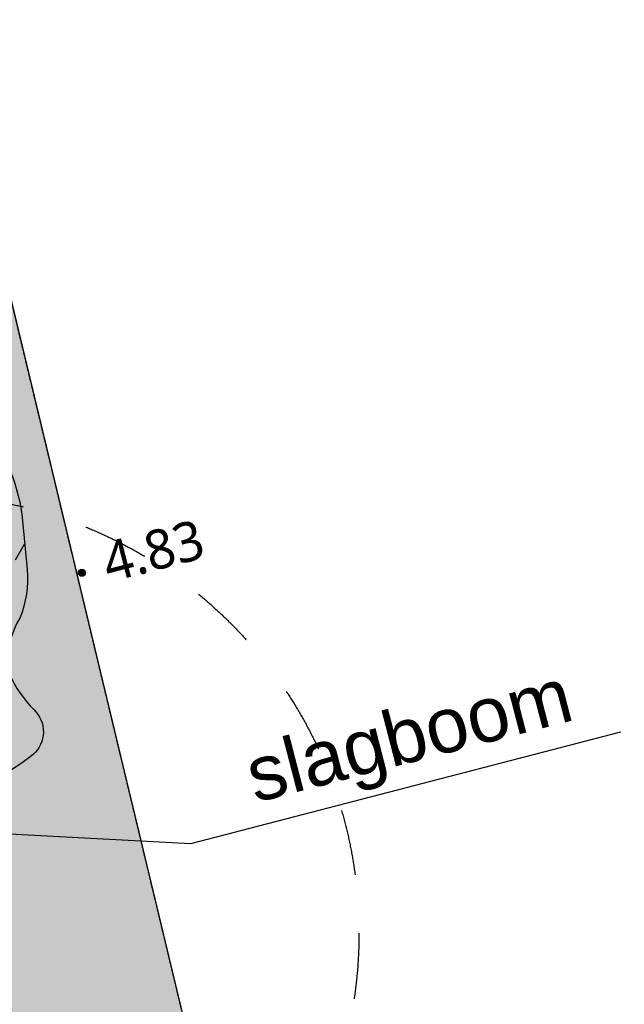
# Model space of a CAD drawing. Header units: millimetres. Extents: x 37875 to 299461, y 97699 to 271071.
# Tile 192 of 198: x 197339 to 202853, y 232370 to 241350. Entities that reach past the tile are written whole.
import ezdxf

# ---------------------------------------------------------------- set-up
doc = ezdxf.new("R2010")
doc.units = ezdxf.units.MM
doc.linetypes.add('DASHDOTDOT_LINE', pattern=[1.25, 0.5, -0.25, 0, -0.25, 0, -0.25])
doc.linetypes.add('HIDDEN2X', pattern=[10, 5, -5])
doc.layers.add('B-ME-IE-TERREINAFSCHEIDING_KUNSTMATIG_HEKWERK_RASTER-G', color=1, linetype='Continuous', lineweight=18, true_color=0xff0000)
doc.layers.add('Boom - stamprojectie', color=7, linetype='HIDDEN2X', true_color=0x009900)
doc.layers.add('Terrein - struiken', color=7, linetype='Continuous', true_color=0x295d3f)
for name, color, linetype in [('Hoogte inmeting Buiten Perceel', 252, 'Continuous'), ('Tekst', 7, 'Continuous'), ('Wadi', 10, 'Continuous'), ('Wadi arcering', 123, 'Continuous')]:
    doc.layers.add(name, color=color, linetype=linetype)
doc.styles.add('20240327-SHE000-0150x1$0$Segoe UI', font='segoeui.ttf', dxfattribs={"height": 12})
doc.styles.get("Standard").update_dxf_attribs({"font": 'arial.ttf'})

# ---------------------------------------------------------------- blocks, each defined once
blk = doc.blocks.new('20240327-SHE000-0150x1$0$detailpunt')
h = blk.add_hatch(color=256)
edge = h.paths.add_edge_path()
edge.add_arc((0, 0), 0.1623463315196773, 0, 360)
blk.add_circle((0, 0), 0.1623463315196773)
blk = doc.blocks.new('Hoogten Buitenperceel')
at = {"xscale": 200, "yscale": 200, "zscale": 200}
blk.add_blockref('20240327-SHE000-0150x1$0$detailpunt', (47282.17009747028, 19227.11570262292, 4831.006294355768), dxfattribs=at)
at = {"style": '20240327-SHE000-0150x1$0$Segoe UI'}
blk.add_text('4.83', height=360, dxfattribs=at).set_placement((47496.09528025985, 19078.84572409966, 4831.006294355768))

msp = doc.modelspace()

# ---------------------------------------------------------------- hatches: boundary and pattern name
at = {"layer": 'Terrein - struiken'}
h = msp.add_hatch(dxfattribs=at)
h.set_pattern_fill('AR-SAND', color=256, scale=5, angle=14.55382537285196)
h.set_pattern_definition([(52.05382537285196, (-39679091.98138075, -435187456.3575751), (-69.23562691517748, 234.8441178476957), [0, -193.04, 0, -215.9, 0, -206.375]), (22.05382537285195, (-39679091.98138075, -435187456.3575751), (127.4842148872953, 403.3920260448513), [0, -104.14, 0, -173.99, 0, -66.67500000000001]), (342.0538253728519, (-39679243.17891408, -435187495.6114923), (382.6249283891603, 100.0795333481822), [0, -63.49999999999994, 0, -228.5999999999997, 0, -298.4499999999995]), (332.0538253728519, (-39679243.17891408, -435187495.6114923), (341.5178380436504, 203.8248049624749), [0, -31.75, 0, -149.86, 0, -171.45])])
edge = h.paths.add_edge_path()
edge.add_line((279907.4974510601, 199096.5680860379), (209307.5326523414, 199167.0665662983))
edge.add_line((209307.5326523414, 199167.0665662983), (209308.131789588, 199767.0662672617))
edge.add_line((209308.131789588, 199767.0662672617), (208108.1323879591, 199768.2645416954))
edge.add_line((208108.1323879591, 199768.2645416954), (208109.6302370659, 201268.2637936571))
edge.add_line((208109.6302370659, 201268.2637936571), (206909.6308300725, 201269.4620729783))
edge.add_line((206909.6308300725, 201269.4620729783), (206910.5295359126, 202169.4616200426))
edge.add_line((206910.5295359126, 202169.4616200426), (205710.5301335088, 202170.659894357))
edge.add_line((205710.5301335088, 202170.659894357), (205712.027818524, 203670.5005315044))
edge.add_line((205712.027818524, 203670.5005315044), (205109.6307112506, 203672.4172008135))
edge.add_line((205109.6307112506, 203672.4172008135), (205110.827830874, 204871.2600811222))
edge.add_line((205110.827830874, 204871.2600811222), (204513.2268493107, 204871.8568230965))
edge.add_line((204513.2268493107, 204871.8568230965), (204515.9229668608, 207571.8554774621))
edge.add_line((204515.9229668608, 207571.8554774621), (203915.9232660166, 207572.4546147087))
edge.add_line((203915.9232660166, 207572.4546147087), (203918.6193835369, 210272.4532690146))
edge.add_line((203918.6193835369, 210272.4532690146), (203318.6196826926, 210273.0524062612))
edge.add_line((203318.6196826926, 210273.0524062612), (202718.6199818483, 210273.6515434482))
edge.add_line((202718.6199818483, 210273.6515434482), (202722.8139423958, 214473.6494501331))
edge.add_line((202722.8139423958, 214473.6494501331), (202122.8142416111, 214474.2485874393))
edge.add_line((202122.8142416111, 214474.2485874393), (202124.3120846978, 215974.2478398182))
edge.add_line((202124.3120846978, 215974.2478398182), (200924.3126829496, 215975.4461142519))
edge.add_line((200924.3126829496, 215975.4461142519), (200930.9031924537, 222575.4428247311))
edge.add_line((200930.9031924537, 222575.4428247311), (200330.9034917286, 222576.0419618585))
edge.add_line((200330.9034917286, 222576.0419618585), (200332.4013346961, 224076.0412142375))
edge.add_line((200332.4013346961, 224076.0412142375), (199732.4016338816, 224076.6403515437))
edge.add_line((199732.4016338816, 224076.6403515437), (199734.4986141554, 226176.6393048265))
edge.add_line((199734.4986141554, 226176.6393048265), (199134.4989133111, 226177.2384420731))
edge.add_line((199134.4989133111, 226177.2384420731), (199138.9924425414, 230677.2361993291))
edge.add_line((199138.9924425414, 230677.2361993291), (198538.9927416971, 230677.8353365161))
edge.add_line((198538.9927416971, 230677.8353365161), (198540.4905848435, 232177.8347122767))
edge.add_line((198540.4905848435, 232177.8347122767), (193920.0287805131, 232182.4428281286))
edge.add_arc((185113.2463352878, 229290.6587826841), 9269.403001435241, 18.17804660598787, 39.03971691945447)
edge.add_line((192312.8800352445, 235129.0752280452), (188709.1667610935, 239107.0086249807))
edge.add_line((188709.1667610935, 239107.0086249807), (186930.6372028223, 241169.1858472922))
edge.add_line((186930.6372028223, 241169.1858472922), (193679.3765103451, 247568.067522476))
edge.add_line((193679.3765103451, 247568.067522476), (195064.2355805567, 247844.952617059))
edge.add_line((195064.2355805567, 247844.952617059), (195206.4469951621, 247245.4520636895))
edge.add_line((195206.4469951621, 247245.4520636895), (196592.6375959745, 241568.0954551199))
edge.add_line((196592.6375959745, 241568.0954551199), (203582.8891212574, 212457.6949089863))
edge.add_line((203582.8891212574, 212457.6949089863), (205246.3661684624, 205362.2843634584))
edge.add_line((205246.3661684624, 205362.2843634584), (210522.8338760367, 199977.2890793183))
edge.add_line((210522.8338760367, 199977.2890793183), (279908.4214753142, 200021.9225246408))
edge.add_line((279908.4214753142, 200021.9225246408), (279907.4974510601, 199096.5680860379))
edge = h.paths.add_edge_path(flags=16)
edge.add_arc((194132.1237422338, 239475.7183459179), 2722.551707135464, 343.5636378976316, 359.7598658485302, ccw=False)
edge.add_arc((197787.3326777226, 238396.6885775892), 1088.597568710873, 163.5271835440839, 225.1641762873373)
edge.add_arc((195801.3456119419, 236633.2085900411), 1570.896643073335, 5.369921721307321, 39.137432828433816, ccw=False)
edge.add_line((197365.347952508, 236780.2219973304), (197407.0445079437, 236336.6331333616))
edge.add_arc((196478.3637824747, 236249.3388154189), 932.7744570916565, -22.440346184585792, 5.369921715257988, ccw=False)
edge.add_arc((198056.9962904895, 235467.8072856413), 833.2971667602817, 149.2969882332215, 178.4785116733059)
edge.add_arc((197473.9047725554, 235483.2949103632), 249.9999999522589, 178.4785116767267, 205.300783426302)
edge.add_arc((198343.4071462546, 235894.3213452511), 1211.757302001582, 205.3007834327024, 223.6759687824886)
edge.add_arc((197280.7875853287, 234855.3825339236), 274.8229626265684, -48.90910885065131, 47.34709156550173, ccw=False)
edge.add_arc((196406.9769200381, 235918.6374093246), 1650.971960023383, 274.68928187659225, 309.69331547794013, ccw=False)
edge.add_arc((196809.2747855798, 230200.5539053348), 4081.402089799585, 93.75550107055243, 111.2336826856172)
edge.add_line((195331.1027943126, 234004.8738948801), (195202.5776398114, 233966.774513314))
edge.add_arc((194737.1185734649, 235289.9797173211), 1402.684623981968, 250.7061048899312, 289.38015639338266, ccw=False)
edge.add_arc((194568.6951831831, 234598.310629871), 697.690445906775, 204.0391670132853, 244.9831194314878, ccw=False)
edge.add_arc((197795.4456717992, 236065.7054728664), 4242.412996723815, 193.1141095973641, 204.3858699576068, ccw=False)
edge.add_arc((192317.7402311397, 234825.8202227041), 1374.206848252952, 11.6424226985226, 33.99691402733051)
edge.add_arc((192627.9830414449, 235035.0573224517), 1000.000000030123, 33.99691435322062, 68.68960918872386)
edge.add_arc((192150.3710248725, 233810.7019518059), 2314.214332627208, 68.68960935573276, 75.02033347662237)
edge.add_line((192748.5404328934, 236046.2737660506), (192440.3045969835, 236128.748078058))
edge.add_arc((192559.349140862, 236573.6598767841), 460.5628209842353, 180.5927489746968, 255.02033349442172, ccw=False)
edge.add_arc((190483.5331776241, 236605.0616066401), 1615.682623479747, 358.7173514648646, 424.2167292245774)
edge.add_line((191186.3037493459, 238059.8962581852), (190732.2918207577, 238308.7206224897))
edge.add_arc((191855.6015860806, 240219.5215510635), 2216.525438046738, 205.9789457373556, 239.5498459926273, ccw=False)
edge.add_arc((188729.2262825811, 238642.8420913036), 1285.487633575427, 28.11368584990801, 73.60054208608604)
edge.add_line((189092.1610663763, 239876.03177614), (188836.3540021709, 239963.2446190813))
edge.add_arc((191946.6651974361, 242094.7021515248), 3770.563213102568, 201.1713494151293, 214.422355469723, ccw=False)
edge.add_arc((189075.9046630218, 241004.458583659), 700.1053241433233, 125.08764393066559, 202.8199740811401, ccw=False)
edge.add_arc((191521.7474473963, 237786.0897951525), 4741.968929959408, 113.507130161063, 126.91676466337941, ccw=False)
edge.add_line((189630.3505969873, 242134.524833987), (189744.8092922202, 242197.3902323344))
edge.add_arc((189106.5103344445, 243445.1407062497), 1401.537300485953, 297.0924588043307, 365.3147139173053)
edge.add_arc((191101.2231303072, 243581.9309771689), 599.2413318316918, 108.09143481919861, 180.6665456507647, ccw=False)
edge.add_arc((191865.7698156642, 241577.7531074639), 2743.741278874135, 85.71304662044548, 110.27172622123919, ccw=False)
edge.add_arc((192304.4429091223, 250322.4808758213), 6013.201109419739, 267.7738703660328, 274.3700908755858)
edge.add_arc((192759.7773406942, 245281.1268806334), 954.3690158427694, 270.1718652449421, 336.9368357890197)
edge.add_arc((199152.1921825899, 242842.3358336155), 5888.266397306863, 154.5762390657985, 159.4708395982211, ccw=False)
edge.add_arc((194144.3247540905, 245278.8190996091), 323.3521481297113, 67.28604991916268, 163.5794982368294, ccw=False)
edge.add_arc((193659.1850914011, 244258.9370459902), 1452.456900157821, 21.9809882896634, 65.1669799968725, ccw=False)
edge.add_arc((192782.3452847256, 244041.6819818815), 2350.295499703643, -6.410042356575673, 18.889859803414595, ccw=False)
edge.add_arc((202213.9350928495, 243451.2592634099), 7103.565384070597, 177.3532544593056, 182.8510293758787)
edge.add_arc((196701.0812194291, 243131.0093461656), 1582.264723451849, 181.1978313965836, 232.1464161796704)
edge.add_arc((195018.3162031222, 241072.5782293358), 1077.65032146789, 21.651034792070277, 48.660074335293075, ccw=False)
edge.add_arc((192102.8287511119, 240217.408281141), 4112.562384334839, 6.717373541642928, 17.735348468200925, ccw=False)
edge.add_arc((197332.1018029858, 240860.4330915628), 1156.342406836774, 188.0519844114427, 226.6884434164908)
edge.add_arc((196083.5724144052, 239380.2660492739), 784.4396410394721, 17.627756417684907, 54.51862320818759, ccw=False)
edge.add_arc((196354.6559292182, 239466.4033664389), 499.9999999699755, -0.24013414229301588, 17.627756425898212, ccw=False)
at = {"layer": 'Wadi'}
h = msp.add_hatch(dxfattribs=at)
h.set_pattern_fill('FLEX', color=256, scale=114.9999999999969, angle=14.55382537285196)
h.set_pattern_definition([(14.55382537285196, (-39679091.98138075, -435187456.3575751), (-183.5040846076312, 706.8177370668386), [730.2499999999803, -730.2499999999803]), (59.55382537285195, (-39678385.16364368, -435187272.8534905), (-183.5040842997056, 706.8177358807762), [182.5624999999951, -667.604455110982, 182.5624999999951, -1032.729455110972])])
edge = h.paths.add_edge_path(flags=17)
edge.add_arc((194132.1237421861, 239475.7183458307), 2722.55170714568, 343.56363789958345, 359.75986585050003, ccw=False)
edge.add_arc((197787.3326777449, 238396.6885775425), 1088.597568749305, 163.5271835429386, 225.164176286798)
edge.add_arc((195801.3456119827, 236633.2085900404), 1570.89664302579, 5.369921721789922, 39.13743282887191, ccw=False)
edge.add_line((197365.347952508, 236780.2219973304), (197407.0445079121, 236336.6331333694))
edge.add_arc((196478.3637826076, 236249.3388154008), 932.7744569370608, 337.55965381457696, 365.36992171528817, ccw=False)
edge.add_arc((198056.9962905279, 235467.8072856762), 833.297166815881, 149.2969882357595, 178.4785116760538)
edge.add_arc((197473.9047726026, 235483.2949103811), 249.9999999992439, 178.4785116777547, 205.3007834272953)
edge.add_arc((198343.4071463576, 235894.3213451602), 1211.757302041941, 205.3007834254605, 223.6759687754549)
edge.add_arc((197280.7875852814, 234855.3825338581), 274.8229626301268, -48.90910884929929, 47.347091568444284, ccw=False)
edge.add_arc((196406.9769201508, 235918.6374092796), 1650.971959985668, 274.68928187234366, 309.69331547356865, ccw=False)
edge.add_arc((196809.2747857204, 230200.5539053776), 4081.402089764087, 93.75550107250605, 111.2336826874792)
edge.add_line((195331.1027943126, 234004.8738948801), (195202.5776397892, 233966.7745132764))
edge.add_arc((194737.1185735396, 235289.9797172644), 1402.684623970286, 250.7061048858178, 289.38015638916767, ccw=False)
edge.add_arc((194568.6951831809, 234598.3106297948), 697.6904458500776, 204.0391670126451, 244.9831194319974, ccw=False)
edge.add_arc((197795.4456719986, 236065.7054728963), 4242.412996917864, 193.1141095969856, 204.3858699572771, ccw=False)
edge.add_arc((192317.7402312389, 234825.8202228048), 1374.206848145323, 371.6424226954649, 393.9969140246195)
edge.add_arc((192627.9830414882, 235035.0573224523), 1000.000000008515, 33.99691435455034, 68.68960918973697)
edge.add_arc((192150.371024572, 233810.7019516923), 2314.214332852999, 68.68960934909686, 75.02033347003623)
edge.add_line((192748.5404328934, 236046.2737660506), (192440.3045969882, 236128.7480780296))
edge.add_arc((192559.3491409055, 236573.6598767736), 460.5628210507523, 180.5927489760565, 255.02033349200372, ccw=False)
edge.add_arc((190483.5331776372, 236605.0616066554), 1615.682623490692, 358.7173514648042, 424.2167292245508)
edge.add_line((191186.3037493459, 238059.8962581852), (190732.2918207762, 238308.7206224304))
edge.add_arc((191855.6015861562, 240219.5215510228), 2216.525438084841, 205.9789457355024, 239.54984599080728, ccw=False)
edge.add_arc((188729.2262825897, 238642.8420913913), 1285.487633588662, 28.11368584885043, 73.60054208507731)
edge.add_line((189092.1610663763, 239876.03177614), (188836.3540021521, 239963.2446190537))
edge.add_arc((191946.6651975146, 242094.7021513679), 3770.563213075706, 201.1713494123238, 214.4223554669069, ccw=False)
edge.add_arc((189075.9046629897, 241004.4585836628), 700.1053241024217, 125.0876439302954, 202.8199740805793, ccw=False)
edge.add_arc((191521.7474476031, 237786.0897952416), 4741.968929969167, 113.5071301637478, 126.91676466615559, ccw=False)
edge.add_line((189630.3505969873, 242134.524833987), (189744.8092922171, 242197.3902322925))
edge.add_arc((189106.5103343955, 243445.1407061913), 1401.537300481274, 297.0924588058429, 365.3147139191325)
edge.add_arc((191101.2231303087, 243581.9309771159), 599.241331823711, 108.09143481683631, 180.6665456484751, ccw=False)
edge.add_arc((191865.7698158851, 241577.7531074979), 2743.741278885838, 85.71304662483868, 110.27172622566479, ccw=False)
edge.add_arc((192304.4429094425, 250322.4808757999), 6013.201109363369, 267.7738703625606, 274.3700908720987)
edge.add_arc((192759.7773406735, 245281.1268806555), 954.3690157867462, 270.1718652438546, 336.9368357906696)
edge.add_arc((199152.1921829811, 242842.3358338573), 5888.266397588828, 154.5762390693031, 159.4708396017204, ccw=False)
edge.add_arc((194144.3247540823, 245278.8190996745), 323.3521481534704, 67.28604992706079, 163.5794982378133, ccw=False)
edge.add_arc((193659.1850913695, 244258.9370459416), 1452.456900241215, 21.980988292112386, 65.1669799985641, ccw=False)
edge.add_arc((192782.3452846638, 244041.681981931), 2350.2954997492, -6.410042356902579, 18.88985980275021, ccw=False)
edge.add_arc((202213.935093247, 243451.259263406), 7103.565384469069, 177.3532544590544, 182.8510293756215)
edge.add_arc((196701.0812193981, 243131.0093461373), 1582.264723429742, 181.1978313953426, 232.1464161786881)
edge.add_arc((195018.3162029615, 241072.5782293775), 1077.650321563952, 21.651034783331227, 48.66007432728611, ccw=False)
edge.add_arc((192102.8287516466, 240217.4082810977), 4112.562383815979, 6.717373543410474, 17.735348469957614, ccw=False)
edge.add_arc((197332.1018030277, 240860.4330915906), 1156.342406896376, 188.0519844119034, 226.6884434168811)
edge.add_arc((196083.5724144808, 239380.2660492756), 784.4396410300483, 17.627756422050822, 54.51862321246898, ccw=False)
edge.add_arc((196354.6559291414, 239466.4033665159), 500.0000000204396, -0.24013415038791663, 17.627756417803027, ccw=False)
at = {"layer": 'Wadi arcering'}
h = msp.add_hatch(color=256, dxfattribs=at)
h.dxf.hatch_style = 1
edge = h.paths.add_edge_path(flags=17)
edge.add_arc((194132.1237421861, 239475.7183458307), 2722.55170714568, 343.56363789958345, 359.75986585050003, ccw=False)
edge.add_arc((197787.3326777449, 238396.6885775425), 1088.597568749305, 163.5271835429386, 225.164176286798)
edge.add_arc((195801.3456119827, 236633.2085900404), 1570.89664302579, 5.369921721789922, 39.13743282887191, ccw=False)
edge.add_line((197365.347952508, 236780.2219973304), (197407.0445079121, 236336.6331333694))
edge.add_arc((196478.3637826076, 236249.3388154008), 932.7744569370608, 337.55965381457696, 365.36992171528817, ccw=False)
edge.add_arc((198056.9962905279, 235467.8072856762), 833.297166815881, 149.2969882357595, 178.4785116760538)
edge.add_arc((197473.9047726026, 235483.2949103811), 249.9999999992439, 178.4785116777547, 205.3007834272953)
edge.add_arc((198343.4071463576, 235894.3213451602), 1211.757302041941, 205.3007834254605, 223.6759687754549)
edge.add_arc((197280.7875852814, 234855.3825338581), 274.8229626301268, -48.90910884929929, 47.347091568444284, ccw=False)
edge.add_arc((196406.9769201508, 235918.6374092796), 1650.971959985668, 274.68928187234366, 309.69331547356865, ccw=False)
edge.add_arc((196809.2747857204, 230200.5539053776), 4081.402089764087, 93.75550107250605, 111.2336826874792)
edge.add_line((195331.1027943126, 234004.8738948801), (195202.5776397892, 233966.7745132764))
edge.add_arc((194737.1185735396, 235289.9797172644), 1402.684623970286, 250.7061048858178, 289.38015638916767, ccw=False)
edge.add_arc((194568.6951831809, 234598.3106297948), 697.6904458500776, 204.0391670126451, 244.9831194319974, ccw=False)
edge.add_arc((197795.4456719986, 236065.7054728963), 4242.412996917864, 193.1141095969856, 204.3858699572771, ccw=False)
edge.add_arc((192317.7402312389, 234825.8202228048), 1374.206848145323, 371.6424226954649, 393.9969140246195)
edge.add_arc((192627.9830414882, 235035.0573224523), 1000.000000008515, 33.99691435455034, 68.68960918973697)
edge.add_arc((192150.371024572, 233810.7019516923), 2314.214332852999, 68.68960934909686, 75.02033347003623)
edge.add_line((192748.5404328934, 236046.2737660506), (192440.3045969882, 236128.7480780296))
edge.add_arc((192559.3491409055, 236573.6598767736), 460.5628210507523, 180.5927489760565, 255.02033349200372, ccw=False)
edge.add_arc((190483.5331776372, 236605.0616066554), 1615.682623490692, 358.7173514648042, 424.2167292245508)
edge.add_line((191186.3037493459, 238059.8962581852), (190732.2918207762, 238308.7206224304))
edge.add_arc((191855.6015861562, 240219.5215510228), 2216.525438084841, 205.9789457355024, 239.54984599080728, ccw=False)
edge.add_arc((188729.2262825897, 238642.8420913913), 1285.487633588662, 28.11368584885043, 73.60054208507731)
edge.add_line((189092.1610663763, 239876.03177614), (188836.3540021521, 239963.2446190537))
edge.add_arc((191946.6651975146, 242094.7021513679), 3770.563213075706, 201.1713494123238, 214.4223554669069, ccw=False)
edge.add_arc((189075.9046629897, 241004.4585836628), 700.1053241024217, 125.0876439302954, 202.8199740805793, ccw=False)
edge.add_arc((191521.7474476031, 237786.0897952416), 4741.968929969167, 113.5071301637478, 126.91676466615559, ccw=False)
edge.add_line((189630.3505969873, 242134.524833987), (189744.8092922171, 242197.3902322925))
edge.add_arc((189106.5103343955, 243445.1407061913), 1401.537300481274, 297.0924588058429, 365.3147139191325)
edge.add_arc((191101.2231303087, 243581.9309771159), 599.241331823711, 108.09143481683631, 180.6665456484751, ccw=False)
edge.add_arc((191865.7698158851, 241577.7531074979), 2743.741278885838, 85.71304662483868, 110.27172622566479, ccw=False)
edge.add_arc((192304.4429094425, 250322.4808757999), 6013.201109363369, 267.7738703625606, 274.3700908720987)
edge.add_arc((192759.7773406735, 245281.1268806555), 954.3690157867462, 270.1718652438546, 336.9368357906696)
edge.add_arc((199152.1921829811, 242842.3358338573), 5888.266397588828, 154.5762390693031, 159.4708396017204, ccw=False)
edge.add_arc((194144.3247540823, 245278.8190996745), 323.3521481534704, 67.28604992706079, 163.5794982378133, ccw=False)
edge.add_arc((193659.1850913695, 244258.9370459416), 1452.456900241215, 21.980988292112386, 65.1669799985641, ccw=False)
edge.add_arc((192782.3452846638, 244041.681981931), 2350.2954997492, -6.410042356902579, 18.88985980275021, ccw=False)
edge.add_arc((202213.935093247, 243451.259263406), 7103.565384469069, 177.3532544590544, 182.8510293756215)
edge.add_arc((196701.0812193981, 243131.0093461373), 1582.264723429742, 181.1978313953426, 232.1464161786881)
edge.add_arc((195018.3162029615, 241072.5782293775), 1077.650321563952, 21.651034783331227, 48.66007432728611, ccw=False)
edge.add_arc((192102.8287516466, 240217.4082810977), 4112.562383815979, 6.717373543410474, 17.735348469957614, ccw=False)
edge.add_arc((197332.1018030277, 240860.4330915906), 1156.342406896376, 188.0519844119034, 226.6884434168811)
edge.add_arc((196083.5724144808, 239380.2660492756), 784.4396410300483, 17.627756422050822, 54.51862321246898, ccw=False)
edge.add_arc((196354.6559291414, 239466.4033665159), 500.0000000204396, -0.24013415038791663, 17.627756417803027, ccw=False)

# ---------------------------------------------------------------- linework, layer by layer
at = {"layer": 'B-ME-IE-TERREINAFSCHEIDING_KUNSTMATIG_HEKWERK_RASTER-G', "linetype": 'DASHDOTDOT_LINE'}
msp.add_lwpolyline([(195103.4469989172, 247648.8341205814), (196592.6375959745, 241568.0954551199), (203582.8891212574, 212457.6949089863), (205246.3661684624, 205362.2843634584), (210522.8338760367, 199977.2890793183), (230080.4033942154, 199975.7885037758), (241959.8664301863, 199978.9636327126), (257470.5649087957, 199980.9652326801), (267297.173012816, 200017.5772878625), (280916.7169042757, 200022.5711277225)], dxfattribs=at)
at = {"layer": 'Boom - stamprojectie', "ltscale": 120}
msp.add_circle((196433.5274754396, 233017.6713725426), 3999.999999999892, dxfattribs=at)
at = {"layer": 'Tekst'}
msp.add_lwpolyline([(193594.4326286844, 234118.995716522), (198899.6775222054, 233837.4225575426), (202821.4088940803, 234855.5828097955)], dxfattribs=at)
at = {"layer": 'Terrein - struiken'}
msp.add_lwpolyline([(200330.9034917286, 222576.0419618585), (200332.4013346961, 224076.0412142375), (199732.4016338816, 224076.6403515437), (199734.4986141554, 226176.6393048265), (199134.4989133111, 226177.2384420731), (199138.9924425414, 230677.2361993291), (198538.9927416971, 230677.8353365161), (198540.4905848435, 232177.8347122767), (193920.0287805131, 232182.4428281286, 0.09127845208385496), (192312.8800352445, 235129.0752280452), (188709.1667610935, 239107.0086249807), (186930.6372028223, 241169.1858472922), (193679.3765103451, 247568.067522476), (195064.2355805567, 247844.952617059), (195206.4469951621, 247245.4520636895), (196592.6375959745, 241568.0954551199), (203582.8891212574, 212457.6949089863)], format="xyb", dxfattribs=at)
at = {"layer": 'Wadi'}
for points in [[(197019.7867800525, 237624.731349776, -0.1484140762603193), (197365.347952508, 236780.2219973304), (197407.0445079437, 236336.6331333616, -0.121944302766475), (197340.5061927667, 235893.2789157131, 0.1280210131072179), (197223.9929132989, 235489.932875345, 0.1175715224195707)], [(197247.8855960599, 235376.4523540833, 0.08034911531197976), (197466.9953711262, 235057.5070532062, -0.4465688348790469), (197461.4164715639, 234648.2572910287, -0.1539327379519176), (196541.9472947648, 234273.1917521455, 0.0764111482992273)]]:
    msp.add_lwpolyline(points, format="xyb", dxfattribs=at)

# ---------------------------------------------------------------- block references
at = {"layer": 'Hoogte inmeting Buiten Perceel', "rotation": 14.55382537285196}
msp.add_blockref('Hoogten Buitenperceel', (156973.782726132, 205814.5540781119), dxfattribs=at)

# ---------------------------------------------------------------- texts
at = {"layer": 'Tekst', "insert": (199360.0178025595, 234690.6294125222, -4067.879375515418), "char_height": 500, "attachment_point": 1, "rotation": 14.553825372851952}
msp.add_mtext_dynamic_manual_height_columns('slagboom', width=11960.00343102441, gutter_width=12.49999999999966, heights=[0], dxfattribs=at)

doc.saveas('drawing.dxf')
